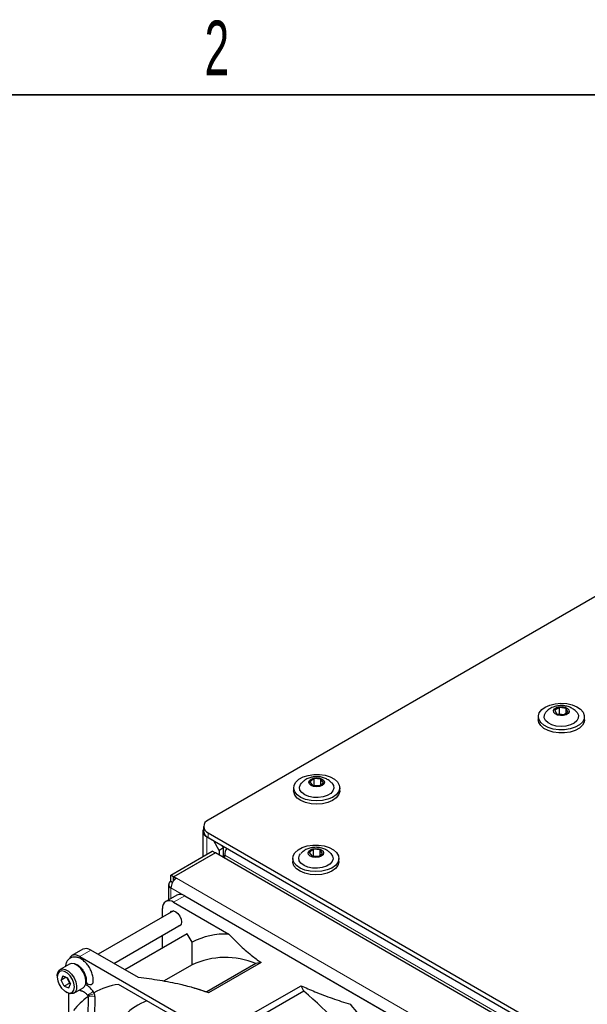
# Paper-space layout 'Blatt4' of a CAD drawing. Header units: millimetres. Extents: x 5 to 418, y 2 to 292.
# Tile 54 of 71: x 85 to 121, y 224 to 287. Entities that reach past the tile are written whole.
import ezdxf

# ---------------------------------------------------------------- set-up
doc = ezdxf.new("R2010")
doc.units = ezdxf.units.MM
doc.layers.add('SLD-0', color=7, linetype='Continuous')
doc.styles.add('SLDTEXTSTYLE1', font='TXT', dxfattribs={"width": 0.605})

psp = doc.layouts.new('Blatt4')

# ---------------------------------------------------------------- linework, layer by layer
at = {"color": 7, "linetype": 'Continuous', "lineweight": 25}
for p, q in [((125.31, 252.408), (97.043, 236.09)), ((119.538, 243.301), (119.234, 243.123)), ((119.957, 243.238), (119.538, 243.301)), ((119.538, 242.892), (119.538, 243.301)), ((120.072, 242.997), (119.957, 243.238)), ((119.957, 242.929), (119.957, 243.238)), ((118.178, 242.713), (118.178, 242.509)), ((119.234, 243.123), (119.349, 242.882)), ((119.349, 242.882), (119.768, 242.819)), ((119.485, 242.861), (119.538, 242.892)), ((119.538, 242.892), (119.821, 242.85)), ((119.546, 242.852), (119.538, 242.892)), ((119.768, 242.819), (120.072, 242.997)), ((121.128, 242.509), (121.128, 242.713)), ((102.515, 238.161), (102.515, 237.957)), ((103.829, 238.74), (103.562, 238.544)), ((103.562, 238.544), (103.723, 238.312)), ((103.723, 238.312), (104.152, 238.276)), ((103.794, 238.306), (103.829, 238.332)), ((104.258, 238.705), (103.829, 238.74)), ((103.829, 238.332), (103.829, 238.74)), ((103.829, 238.332), (104.187, 238.302)), ((103.838, 238.302), (103.829, 238.332)), ((104.152, 238.276), (104.419, 238.473)), ((104.419, 238.473), (104.258, 238.705)), ((104.258, 238.354), (104.258, 238.705)), ((105.465, 237.957), (105.465, 238.161)), ((96.75, 235.681), (96.75, 235.375)), ((96.698, 235.375), (96.698, 233.747)), ((97.397, 234.763), (96.955, 235.018)), ((97.043, 235.273), (153.965, 202.413)), ((97.043, 234.967), (153.965, 202.107)), ((97.75, 234.15), (97.397, 234.763)), ((97.927, 234.457), (98.015, 234.304)), ((94.657, 232.569), (97.308, 234.099)), ((94.833, 232.467), (97.485, 233.997)), ((97.503, 233.987), (94.851, 232.456)), ((97.485, 233.997), (97.308, 234.099)), ((97.485, 233.997), (97.485, 233.977)), ((131.762, 214.21), (97.503, 233.987)), ((98.015, 234.304), (97.75, 234.15)), ((97.75, 234.15), (97.75, 233.844)), ((98.015, 233.793), (98.015, 234.304)), ((98.104, 233.64), (98.104, 233.844)), ((103.776, 234.219), (103.509, 234.023)), ((103.509, 234.023), (103.67, 233.791)), ((103.67, 233.791), (104.099, 233.755)), ((103.741, 233.785), (103.776, 233.811)), ((104.205, 234.184), (103.776, 234.219)), ((103.776, 233.811), (103.776, 234.219)), ((103.776, 233.811), (104.134, 233.782)), ((103.785, 233.781), (103.776, 233.811)), ((104.099, 233.755), (104.366, 233.952)), ((104.366, 233.952), (104.205, 234.184)), ((104.205, 233.834), (104.205, 234.184)), ((102.462, 233.64), (102.462, 233.436)), ((105.412, 233.436), (105.412, 233.64)), ((94.833, 232.467), (94.657, 232.569)), ((94.657, 232.16), (94.657, 232.569)), ((94.51, 231.956), (94.51, 230.985)), ((94.76, 232.101), (94.657, 232.16)), ((94.833, 232.208), (94.833, 232.467)), ((94.851, 232.456), (95.01, 232.365)), ((94.851, 232.252), (94.851, 232.456)), ((94.851, 232.252), (94.865, 232.244)), ((95.041, 231.291), (94.333, 230.883)), ((95.541, 231.242), (110.39, 222.67)), ((94.833, 230.834), (98.365, 228.795)), ((94.815, 230.277), (90.002, 227.499)), ((94.126, 229.88), (94.126, 230.425)), ((91.003, 226.922), (95.315, 229.411)), ((95.696, 228.813), (91.712, 226.513)), ((94.126, 227.907), (94.126, 228.725)), ((96.009, 228.269), (95.696, 228.813)), ((96.016, 226.829), (96.009, 228.269)), ((89.03, 227.822), (88.323, 227.413)), ((92.574, 226.015), (89.53, 227.772)), ((88.168, 226.874), (87.567, 226.527)), ((88.823, 227.364), (103.672, 218.792)), ((96.016, 226.829), (94.188, 225.774)), ((100.105, 226.908), (96.958, 225.091)), ((100.428, 226.971), (97.071, 225.033)), ((100.428, 226.971), (100.105, 226.908)), ((87.386, 226.126), (87.386, 226.044)), ((87.737, 226.112), (87.633, 225.84)), ((87.96, 226.029), (87.633, 225.84)), ((87.83, 225.456), (87.633, 225.84)), ((87.737, 226.112), (88.039, 226)), ((88.183, 225.66), (87.83, 225.456)), ((88.183, 225.66), (88.002, 226.014)), ((88.039, 226), (88.236, 225.616)), ((88.131, 225.344), (88.236, 225.616)), ((88.183, 225.66), (88.201, 225.684)), ((88.22, 225.646), (88.183, 225.66)), ((96.428, 222.616), (91.303, 225.575)), ((87.83, 225.456), (88.131, 225.344)), ((87.934, 225.095), (88.005, 225.055)), ((88.116, 220.289), (88.116, 225.002)), ((88.442, 225.011), (89.043, 225.358)), ((88.952, 225.161), (88.956, 225.16)), ((89.772, 224.951), (89.697, 225.105)), ((96.462, 225.249), (96.025, 225.371)), ((96.462, 225.249), (96.958, 225.091)), ((97.071, 225.033), (96.958, 225.091)), ((99.635, 223.553), (102.991, 225.491)), ((103.174, 225.136), (100.027, 223.319)), ((103.174, 225.136), (102.991, 225.491)), ((89.358, 224.752), (89.345, 223.518)), ((89.789, 223.513), (89.803, 224.747))]:
    psp.add_line(p, q, dxfattribs=at)
at = {"color": 7, "linetype": 'Continuous', "lineweight": 18}
for p, q in [((96.96, 235.021), (96.955, 235.018)), ((96.955, 235.018), (96.955, 233.895)), ((97.043, 235.273), (97.043, 234.967)), ((98.015, 233.793), (97.927, 233.742)), ((152.905, 202.208), (98.104, 233.844)), ((128.951, 212.771), (95.01, 232.365)), ((128.598, 212.158), (94.657, 231.752)), ((94.657, 231.752), (94.657, 231.07)), ((95.541, 231.242), (94.833, 230.834)), ((89.53, 227.772), (88.823, 227.364))]:
    psp.add_line(p, q, dxfattribs=at)
at = {"color": 7, "linetype": 'Continuous', "lineweight": 25, "flags": 128}
for points in [[(119.261, 243.534), (119.627, 243.564), (119.994, 243.541), (120.34, 243.466), (120.643, 243.344), (120.884, 243.182), (121.047, 242.99), (121.123, 242.781), (121.106, 242.568), (120.998, 242.364), (120.806, 242.182), (120.541, 242.033), (120.22, 241.927), (119.864, 241.87), (119.494, 241.866), (119.134, 241.916), (118.807, 242.015), (118.533, 242.158), (118.33, 242.337), (118.209, 242.538), (118.179, 242.751), (118.242, 242.961), (118.394, 243.156), (118.624, 243.323), (118.92, 243.451), (119.261, 243.534)], [(119.52, 243.338), (119.715, 243.346), (119.9, 243.311), (120.047, 243.237), (120.135, 243.136), (120.149, 243.024), (120.088, 242.917), (119.96, 242.832), (119.786, 242.781), (119.591, 242.773), (119.406, 242.809), (119.258, 242.882), (119.171, 242.983), (119.157, 243.095), (119.218, 243.202), (119.346, 243.287), (119.52, 243.338)], [(120.622, 243.013), (120.661, 242.967), (120.744, 242.793), (120.739, 242.612), (120.646, 242.439), (120.472, 242.289), (120.232, 242.173), (119.945, 242.101), (119.635, 242.078), (119.326, 242.106), (119.043, 242.184), (118.81, 242.305), (118.645, 242.458), (118.562, 242.633), (118.567, 242.813), (118.66, 242.986), (118.683, 243.012)], [(121.128, 242.509), (121.106, 242.364), (120.998, 242.16), (120.806, 241.977), (120.541, 241.829), (120.22, 241.723), (119.864, 241.666), (119.494, 241.662), (119.134, 241.711), (118.807, 241.811), (118.533, 241.954), (118.33, 242.132), (118.209, 242.334), (118.178, 242.509)], [(103.442, 238.952), (103.8, 239.006), (104.169, 239.006), (104.528, 238.954), (104.852, 238.852), (105.123, 238.707), (105.322, 238.527), (105.438, 238.324), (105.463, 238.111), (105.395, 237.901), (105.239, 237.708), (105.005, 237.543), (104.706, 237.417), (104.363, 237.337), (103.997, 237.31), (103.63, 237.336), (103.285, 237.413), (102.985, 237.538), (102.748, 237.702), (102.59, 237.895), (102.519, 238.104), (102.54, 238.317), (102.653, 238.521), (102.85, 238.701), (103.119, 238.848), (103.442, 238.952)], [(103.804, 238.776), (103.996, 238.797), (104.187, 238.774), (104.348, 238.71), (104.455, 238.616), (104.49, 238.505), (104.45, 238.395), (104.34, 238.302), (104.176, 238.24), (103.985, 238.22), (103.794, 238.243), (103.633, 238.307), (103.526, 238.401), (103.49, 238.512), (103.531, 238.622), (103.641, 238.715), (103.804, 238.776)], [(104.96, 238.462), (105.059, 238.311), (105.089, 238.131), (105.03, 237.954), (104.887, 237.793), (104.671, 237.662), (104.4, 237.572), (104.095, 237.529), (103.783, 237.538), (103.487, 237.597), (103.232, 237.701), (103.038, 237.844), (102.922, 238.011), (102.892, 238.191), (102.951, 238.369), (103.016, 238.456)], [(105.465, 237.957), (105.463, 237.907), (105.395, 237.697), (105.239, 237.504), (105.005, 237.339), (104.706, 237.213), (104.363, 237.133), (103.997, 237.106), (103.63, 237.131), (103.285, 237.209), (102.985, 237.334), (102.748, 237.498), (102.59, 237.691), (102.519, 237.9), (102.515, 237.957)], [(103.389, 234.431), (103.746, 234.485), (104.116, 234.486), (104.475, 234.433), (104.799, 234.331), (105.07, 234.186), (105.269, 234.006), (105.385, 233.803), (105.41, 233.59), (105.342, 233.381), (105.186, 233.187), (104.952, 233.022), (104.653, 232.896), (104.31, 232.816), (103.944, 232.789), (103.577, 232.815), (103.232, 232.892), (102.932, 233.017), (102.695, 233.181), (102.537, 233.374), (102.466, 233.583), (102.487, 233.796), (102.6, 234), (102.797, 234.18), (103.065, 234.327), (103.389, 234.431)], [(98.039, 233.678), (98.029, 233.707), (98.015, 233.793)], [(104.906, 233.941), (105.006, 233.79), (105.036, 233.61), (104.977, 233.433), (104.834, 233.272), (104.618, 233.141), (104.347, 233.051), (104.042, 233.008), (103.73, 233.017), (103.434, 233.076), (103.179, 233.181), (102.985, 233.323), (102.869, 233.49), (102.839, 233.67), (102.898, 233.848), (102.963, 233.935)], [(103.751, 234.255), (103.943, 234.276), (104.134, 234.253), (104.295, 234.189), (104.402, 234.095), (104.437, 233.984), (104.397, 233.874), (104.287, 233.781), (104.123, 233.719), (103.932, 233.699), (103.741, 233.722), (103.58, 233.786), (103.473, 233.88), (103.437, 233.991), (103.478, 234.101), (103.588, 234.194), (103.751, 234.255)], [(105.412, 233.436), (105.41, 233.386), (105.342, 233.176), (105.186, 232.983), (104.952, 232.818), (104.653, 232.692), (104.31, 232.612), (103.944, 232.585), (103.577, 232.611), (103.232, 232.688), (102.932, 232.813), (102.695, 232.977), (102.537, 233.17), (102.466, 233.379), (102.462, 233.436)], [(94.617, 230.164), (94.697, 230.253), (94.821, 230.277), (94.966, 230.226), (95.111, 230.109), (95.235, 229.943), (95.317, 229.753), (95.346, 229.568)], [(95.346, 229.568), (95.317, 229.417), (95.235, 229.322), (95.117, 229.298)], [(88.823, 227.364), (88.685, 227.428), (88.552, 227.458), (88.43, 227.453), (88.323, 227.413), (88.235, 227.34), (88.17, 227.237), (88.158, 227.21)], [(88.498, 226.882), (88.306, 226.914), (88.168, 226.874)], [(89.043, 225.358), (89.127, 225.43), (89.207, 225.601), (89.222, 225.827), (89.17, 226.084), (89.057, 226.345), (88.895, 226.581), (88.701, 226.767), (88.498, 226.882)], [(87.386, 226.126), (87.388, 226.177), (87.436, 226.378), (87.545, 226.513), (87.705, 226.567), (87.897, 226.535)], [(87.838, 226.406), (87.66, 226.434), (87.514, 226.377), (87.419, 226.241), (87.386, 226.044), (87.419, 225.808), (87.515, 225.563), (87.661, 225.338), (87.84, 225.159), (88.03, 225.05), (88.209, 225.022), (88.354, 225.079), (88.449, 225.215), (88.482, 225.412), (88.449, 225.648), (88.354, 225.893), (88.208, 226.119), (88.029, 226.297), (87.838, 226.406)], [(87.897, 226.535), (88.1, 226.42), (88.294, 226.234), (88.456, 225.998), (88.569, 225.737), (88.621, 225.48), (88.606, 225.254), (88.526, 225.083), (88.39, 224.987), (88.212, 224.976), (88.011, 225.051), (88.005, 225.055)], [(89.236, 225.757), (89.235, 225.729), (89.257, 225.671), (89.309, 225.62), (89.384, 225.583), (89.469, 225.568), (89.552, 225.575), (89.62, 225.604), (89.664, 225.651), (89.674, 225.682)]]:
    psp.add_lwpolyline(points, dxfattribs=at)
at = {"color": 7, "linetype": 'Continuous', "lineweight": 18, "flags": 128}
for points in [[(89.685, 224.815), (89.602, 224.824), (89.515, 224.822), (89.439, 224.809), (89.384, 224.787), (89.359, 224.759), (89.358, 224.752)], [(89.803, 224.747), (89.793, 224.769), (89.752, 224.795), (89.685, 224.815)]]:
    psp.add_lwpolyline(points, dxfattribs=at)
at = {"color": 7, "linetype": 'Continuous', "lineweight": 25}
for centre, radius, start, end in [((97.198, 235.681), 0.437, 110.78334, 249.21647), ((97.086, 235.373), 0.378, 152.62679, 249.69178), ((97.251, 235.425), 0.503, 185.69484, 245.6251), ((99.029, 233.806), 0.926, 149.24125, 177.65702), ((94.734, 231.956), 0.218, 110.78225, 249.21701), ((95.424, 231.717), 0.768, 122.60459, 177.39541), ((95.248, 230.833), 0.503, 54.38043, 114.30811), ((94.557, 230.495), 0.437, 50.79596, 189.21405), ((98.18, 224.083), 4.716, 87.75463, 117.40918), ((89.237, 227.363), 0.503, 54.38043, 114.30811), ((98.149, 222.245), 5.056, 67.24156, 114.95344), ((91.968, 221.068), 4.556, 98.39061, 119.44639), ((91.906, 211.402), 17.764, 30.9975, 50.63258), ((92.052, 221.031), 4.633, 125.83825, 141.51638), ((94.435, 221.033), 3.732, 110.61425, 136.42726), ((90.217, 210.259), 21.238, 31.2245, 41.38477)]:
    psp.add_arc(centre, radius, start, end, dxfattribs=at)
at = {"color": 7, "linetype": 'Continuous', "lineweight": 18}
for centre, radius, start, end in [((88.991, 225.3), 0.144, 200.25314, 254.34107), ((89.914, 224.381), 0.751, 114.8884, 140.97047), ((89.709, 224.384), 0.566, 94.53026, 129.73633), ((89.711, 224.937), 0.169, 94.78462, 132.15133), ((89.722, 224.834), 0.127, 66.8319, 116.79764)]:
    psp.add_arc(centre, radius, start, end, dxfattribs=at)
at = {"color": 7, "linetype": 'Continuous', "lineweight": 25}
for points, knots in [([(119.426, 243.4), (119.345, 243.383), (119.168, 243.346), (118.926, 243.222), (118.759, 243.106), (118.697, 243.024), (118.69, 243.015)], [0, 0, 0, 0, 0.291402, 0.633937, 0.961573, 1, 1, 1, 1]), ([(120.613, 243.015), (120.6, 243.031), (120.535, 243.113), (120.376, 243.224), (120.142, 243.342), (119.869, 243.411), (119.623, 243.425), (119.474, 243.406), (119.426, 243.4)], [0, 0, 0, 0, 0.047364, 0.242122, 0.441947, 0.655041, 0.887611, 1, 1, 1, 1]), ([(103.667, 238.83), (103.585, 238.806), (103.411, 238.755), (103.188, 238.628), (103.073, 238.507), (103.023, 238.455)], [0, 0, 0, 0, 0.339586, 0.714335, 1, 1, 1, 1]), ([(104.95, 238.463), (104.911, 238.505), (104.814, 238.609), (104.615, 238.73), (104.364, 238.827), (104.075, 238.874), (103.837, 238.865), (103.701, 238.837), (103.667, 238.83)], [0, 0, 0, 0, 0.122911, 0.305376, 0.495908, 0.701771, 0.927001, 1, 1, 1, 1]), ([(103.614, 234.309), (103.532, 234.285), (103.358, 234.234), (103.135, 234.107), (103.02, 233.986), (102.969, 233.934)], [0, 0, 0, 0, 0.339586, 0.714337, 1, 1, 1, 1]), ([(104.897, 233.943), (104.858, 233.984), (104.761, 234.088), (104.562, 234.209), (104.311, 234.307), (104.022, 234.353), (103.784, 234.344), (103.648, 234.316), (103.614, 234.309)], [0, 0, 0, 0, 0.122911, 0.305376, 0.495908, 0.701771, 0.927002, 1, 1, 1, 1]), ([(98.365, 228.795), (98.587, 228.565), (99.032, 228.104), (99.725, 227.495), (100.217, 227.128), (100.428, 226.971)], [0, 0, 0, 0, 0.362186, 0.725769, 1, 1, 1, 1]), ([(89.674, 225.682), (89.68, 225.729), (89.696, 225.859), (89.671, 226.094), (89.588, 226.376), (89.453, 226.651), (89.274, 226.9), (89.063, 227.106), (88.837, 227.25), (88.611, 227.324), (88.399, 227.328), (88.203, 227.261), (88.047, 227.126), (87.941, 226.942), (87.918, 226.796), (87.906, 226.722)], [0, 0, 0, 0, 0.046634, 0.130294, 0.21462, 0.298743, 0.382968, 0.467889, 0.554281, 0.633087, 0.706754, 0.777502, 0.85223, 0.925145, 1, 1, 1, 1]), ([(88.509, 226.876), (88.514, 226.876), (88.542, 226.879), (88.644, 226.845), (88.793, 226.749), (88.95, 226.592), (89.086, 226.394), (89.188, 226.174), (89.241, 225.965), (89.246, 225.827), (89.238, 225.769), (89.236, 225.755)], [0, 0, 0, 0, 0.030667, 0.155727, 0.289582, 0.424222, 0.56117, 0.699164, 0.836012, 0.961948, 1, 1, 1, 1]), ([(97.071, 225.033), (96.783, 225.133), (96.202, 225.334), (95.155, 225.599), (93.946, 225.837), (93.033, 225.955), (92.574, 226.015)], [0, 0, 0, 0, 0.208768, 0.419594, 0.708564, 1, 1, 1, 1]), ([(88.8, 225.217), (88.836, 225.2), (88.887, 225.175), (88.94, 225.163), (88.956, 225.16)], [0, 0, 0, 0, 0.6998284, 1, 1, 1, 1]), ([(88.956, 225.16), (88.972, 225.156), (89.018, 225.144), (89.126, 225.082), (89.242, 224.974), (89.306, 224.887), (89.331, 224.854)], [0, 0, 0, 0, 0.1666985, 0.4771783, 0.7996694, 1, 1, 1, 1]), ([(89.697, 225.105), (89.668, 225.146), (89.583, 225.263), (89.413, 225.423), (89.264, 225.526), (89.182, 225.552), (89.178, 225.553)], [0, 0, 0, 0, 0.202758, 0.585726, 0.978093, 1, 1, 1, 1]), ([(89.803, 224.747), (89.801, 224.791), (89.798, 224.86), (89.779, 224.927), (89.772, 224.951)], [0, 0, 0, 0, 0.637631, 1, 1, 1, 1]), ([(102.991, 225.491), (103.283, 225.361), (103.926, 225.074), (104.982, 224.676), (105.761, 224.425), (106.151, 224.3)], [0, 0, 0, 0, 0.292321, 0.645449, 1, 1, 1, 1]), ([(89.331, 224.854), (89.333, 224.851), (89.336, 224.845), (89.34, 224.837), (89.344, 224.829), (89.347, 224.822), (89.348, 224.819)], [0, 0, 0, 0, 0.268953, 0.491959, 0.720892, 1, 1, 1, 1]), ([(89.348, 224.819), (89.352, 224.804), (89.358, 224.78), (89.358, 224.759), (89.358, 224.752)], [0, 0, 0, 0, 0.634693, 1, 1, 1, 1])]:
    psp.add_open_spline(points, degree=3, knots=knots, dxfattribs=at)
at = {"layer": 'SLD-0', "lineweight": 35}
psp.add_line((408, 282.5), (26, 282.5), dxfattribs=at)

# ---------------------------------------------------------------- texts
at = {"layer": 'SLD-0', "insert": (97.603, 287.243), "char_height": 3.5, "attachment_point": 2, "style": 'SLDTEXTSTYLE1'}
psp.add_mtext('2', dxfattribs=at)

doc.saveas('drawing.dxf')
